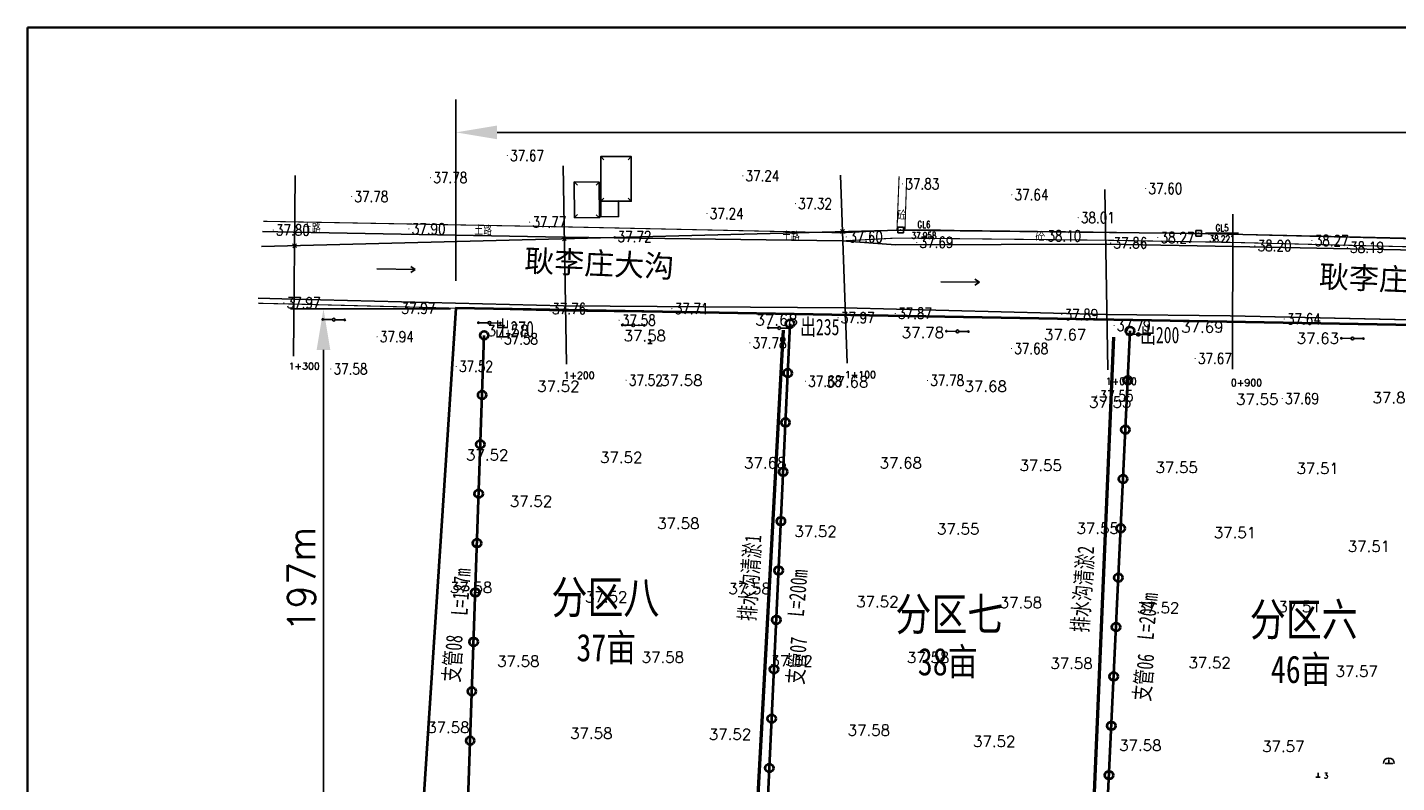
# Model space of a CAD drawing. Extents: x 464172 to 473094, y 3847158 to 3855433.
# Tile 54 of 99: x 465844 to 466343, y 3854223 to 3854498. Entities that reach past the tile are written whole.
import ezdxf
from ezdxf.enums import TextEntityAlignment as Align

# ---------------------------------------------------------------- set-up
doc = ezdxf.new("R2010")
doc.units = 0
doc.header["$PDMODE"] = 34
doc.header["$PDSIZE"] = 0.2
doc.linetypes.add('X3', pattern=[5, 4, -1])
doc.layers.get('0').update_dxf_attribs({"linetype": 'CONTINUOUS'})
doc.layers.get('Defpoints').update_dxf_attribs({"linetype": 'CONTINUOUS'})
for name, color, linetype in [('DLDW', 8, 'CONTINUOUS'), ('DLSS', 4, 'CONTINUOUS'), ('DMTZ', 3, 'CONTINUOUS'), ('duanmianxian', 7, 'CONTINUOUS'), ('GCD', 9, 'CONTINUOUS'), ('GXYZ', 8, 'CONTINUOUS'), ('JMD', 6, 'CONTINUOUS'), ('KZD', 1, 'CONTINUOUS'), ('SXSS', 5, 'CONTINUOUS'), ('排水沟', 5, 'CONTINUOUS'), ('断面零线', 7, 'CONTINUOUS')]:
    doc.layers.add(name, color=color, linetype=linetype)
doc.styles.add('HZ', font='rs.shx', dxfattribs={"width": 0.8, "bigfont": 'hztxt.shx'})
doc.styles.get("Standard").update_dxf_attribs({"font": 'rs.shx', "bigfont": 'hztxt.shx'})
doc.linetypes.add('10411', pattern='A,2,[150,AAA.SHX,S=1,R=0,X=0,Y=1],2,[151,AAA.SHX,S=1,R=0,X=0,Y=3],1e-11', length=4)
doc.linetypes.add('712B', pattern='A,4,-1,4,-1,4,-1,[167,AAA.SHX,S=0.5,R=0,X=0,Y=0],8,[168,AAA.SHX,S=0.5,R=0,X=0,Y=0],-1', length=24)
doc.dimstyles.new('ISO-25', dxfattribs={"dimtxt": 2.5, "dimasz": 2.5, "dimexe": 1.25, "dimexo": 0.625, "dimtad": 1, "dimtxsty": 'Standard', "dimcen": 2.5, "dimadec": 0, "dimazin": 0, "dimtfac": 1, "dimtmove": 0, "dimatfit": 3, "dimfxl": 1, "dimarcsym": 0})

# ---------------------------------------------------------------- blocks, each defined once
blk = doc.blocks.new('*U7')
at = {"linetype": 'Continuous'}
for points in [[(3.75, 0), (3.77, -0.1), (3.77, 0.1)], [(3.77, 0.1), (3.82, -0.18), (3.82, 0.18)], [(3.82, -0.18), (3.77, 0.1), (3.77, -0.1)], [(3.82, 0.18), (3.9, -0.23), (3.9, 0.23)], [(3.9, -0.23), (3.82, 0.18), (3.82, -0.18)], [(3.9, 0.23), (4, -0.25), (4, 0.25)], [(4, -0.25), (3.9, 0.23), (3.9, -0.23)], [(4, 0.25), (4.1, -0.23), (4.1, 0.23)], [(4.1, -0.23), (4, 0.25), (4, -0.25)], [(4.1, 0.23), (4.18, -0.18), (4.18, 0.18)], [(4.18, -0.18), (4.1, 0.23), (4.1, -0.23)], [(4.18, 0.18), (4.23, -0.1), (4.23, 0.1)], [(4.23, -0.1), (4.18, 0.18), (4.18, -0.18)], [(4.25, 0), (4.23, 0.1), (4.23, -0.1)]]:
    blk.add_solid(points, dxfattribs=at)
blk = doc.blocks.new('gc013c')
at = {"linetype": 'Continuous', "flags": 128}
blk.add_lwpolyline([(3.75, 0), (0.5, 0)], dxfattribs=at)
at = {"linetype": 'Continuous'}
blk.add_circle((4, 0), 0.25, dxfattribs=at)
blk.add_blockref('*U7', (0, 0), dxfattribs=at)
blk = doc.blocks.new('gc170')
at = {"linetype": 'Continuous'}
blk.add_circle((0, 0), 0.5, dxfattribs=at)
blk = doc.blocks.new('gc111')
for p, q in [((-0.8, 0), (0.8, 0)), ((0, 0), (0, 1.6))]:
    blk.add_line(p, q)
blk = doc.blocks.new('GC200')
at = {"linetype": 'Continuous', "const_width": 0.2, "flags": 128}
blk.add_lwpolyline([(-0.1, 0, 1), (0.1, 0, 1)], format="xyb", close=True, dxfattribs=at)
blk = doc.blocks.new('gc086')
at = {"color": 8}
for p, q in [((0, 0), (7, 0)), ((7, 0), (6.18, 0.57)), ((7, 0), (6.18, -0.57))]:
    blk.add_line(p, q, dxfattribs=at)
blk = doc.blocks.new('GC115')
blk.add_lwpolyline([(-1, -1), (1, -1), (1, 1), (-1, 1)], close=True)
blk.add_point((0, 0))
blk = doc.blocks.new('新块1')
at = {"color": 8, "flags": 128}
for points in [[(-0.74, 0.7), (0.71, -0.67)], [(-0.67, -0.71), (0.7, 0.74)]]:
    blk.add_lwpolyline(points, dxfattribs=at)
blk = doc.blocks.new('gc110')
at = {"linetype": 'Continuous'}
for points in [[(0, 0), (1.35, 0), (-1.35, 0)], [(0, 0), (0, 1.4)]]:
    blk.add_lwpolyline(points, dxfattribs=at)
blk.add_arc((0, 0), 2, 0, 180, dxfattribs=at)
blk = doc.blocks.new('*D36')
at = {"color": 0, "lineweight": -2}
for p, q in [((465998.56, 3854395.4), (465940.25, 3854395.4)), ((465952.25, 3854380.4), (465952.25, 3854213.34)), ((465988.88, 3854198.34), (465940.25, 3854198.34))]:
    blk.add_line(p, q, dxfattribs=at)
at = {"color": 0, "lineweight": -3}
for points in [[(465949.75, 3854380.4), (465954.75, 3854380.4), (465952.25, 3854395.4)], [(465949.75, 3854213.34), (465954.75, 3854213.34), (465952.25, 3854198.34)]]:
    blk.add_solid(points, dxfattribs=at)
at = {"layer": 'Defpoints', "color": 0, "lineweight": -3}
for p in [(466008.56, 3854395.4), (465952.25, 3854198.34), (465998.88, 3854198.34)]:
    blk.add_point(p, dxfattribs=at)
at = {"color": 0, "lineweight": 9, "insert": (465944.25, 3854296.87), "char_height": 10, "attachment_point": 5, "rotation": 90}
blk.add_mtext('197m', dxfattribs=at)
blk = doc.blocks.new('*D32')
at = {"color": 0, "lineweight": -2}
for p, q in [((466000.49, 3854405.61), (466000.49, 3854471.65)), ((467130.12, 3854385.65), (467130.12, 3854471.65)), ((466015.49, 3854459.65), (467115.12, 3854459.65))]:
    blk.add_line(p, q, dxfattribs=at)
at = {"color": 0, "lineweight": -3}
for points in [[(466015.49, 3854462.15), (466015.49, 3854457.15), (466000.49, 3854459.65)], [(467115.12, 3854462.15), (467115.12, 3854457.15), (467130.12, 3854459.65)]]:
    blk.add_solid(points, dxfattribs=at)
at = {"layer": 'Defpoints', "color": 0, "lineweight": -3}
for p in [(467130.12, 3854459.65), (466000.49, 3854395.61), (467130.12, 3854375.65)]:
    blk.add_point(p, dxfattribs=at)
at = {"color": 0, "lineweight": 9, "insert": (466565.31, 3854467.65), "char_height": 10, "attachment_point": 5}
blk.add_mtext('1135m', dxfattribs=at)

msp = doc.modelspace()

# ---------------------------------------------------------------- linework, layer by layer
at = {"color": 7, "lineweight": 35}
msp.add_lwpolyline([(465844.44, 3854497.91), (467356.44, 3854497.91), (467356.44, 3853428.71), (465844.44, 3853428.71)], close=True, dxfattribs=at)
at = {"color": 221, "linetype": '712B', "lineweight": 40, "ltscale": 3, "flags": 128}
msp.add_lwpolyline([(465977.55, 3853787.16), (466540.23, 3853740.56), (466789.66, 3853720.67), (466783.03, 3853644.31), (466780.04, 3853600.7), (466814.08, 3853597.39), (466806.33, 3853477.99), (466878.85, 3853478.59), (466878.68, 3853452.02), (467012.59, 3853452.16), (467130.12, 3854375.65), (466000.49, 3854395.61), (465986.85, 3854189.06), (465983.63, 3853992.83), (465977.55, 3853787.16)], close=True, dxfattribs=at)
at = {"color": 3, "lineweight": 40, "flags": 128}
for points in [[(466004.3, 3854198.96), (466010.77, 3854385.72)], [(466112.9, 3854191.6), (466122.16, 3854389.97)], [(466236.3, 3854183.23), (466245.95, 3854387.35)]]:
    msp.add_lwpolyline(points, dxfattribs=at)
at = {"color": 3, "lineweight": 40}
for centre in [(466122.16, 3854389.97), (466010.77, 3854385.72), (466245.95, 3854387.35), (466121.32, 3854371.99), (466245.1, 3854369.37), (466010.02, 3854364.02), (466120.48, 3854354.01), (466244.25, 3854351.39), (466009.39, 3854346.03), (466119.64, 3854336.03), (466243.4, 3854333.41), (466008.77, 3854328.04), (466118.8, 3854318.05), (466242.55, 3854315.43), (466008.15, 3854310.05), (466117.96, 3854300.07), (466241.7, 3854297.45), (466007.53, 3854292.06), (466117.12, 3854282.09), (466240.85, 3854279.47), (466006.9, 3854274.07), (466116.29, 3854264.11), (466240, 3854261.49), (466006.28, 3854256.08), (466115.45, 3854246.13), (466239.15, 3854243.51), (466005.66, 3854238.09), (466114.61, 3854228.14), (466238.3, 3854225.53)]:
    msp.add_circle(centre, 1.5, dxfattribs=at)
at = {"layer": 'DLSS', "color": 8, "linetype": 'Continuous', "const_width": 0.4, "flags": 128}
for points in [[(466161.85, 3854443.71), (466161.08, 3854424.09)], [(466160.98, 3854421.17), (466141.14, 3854420.13)], [(466160.98, 3854421.17), (466237.35, 3854420.37), (466283.8, 3854419.57), (466381.34, 3854417.15), (466481.43, 3854415.35), (466581.63, 3854413.29), (466614.29, 3854412.82), (466614.88, 3854410.7)]]:
    msp.add_lwpolyline(points, dxfattribs=at)
at = {"layer": 'DLSS', "color": 8, "linetype": 'X3', "const_width": 0.4, "flags": 128}
for points in [[(466164.61, 3854443.07), (466164.61, 3854443.07), (466163.97, 3854424.18), (466237.36, 3854423.3), (466283.81, 3854422.5), (466381.35, 3854420.07), (466481.44, 3854418.28), (466581.64, 3854416.22), (466619.54, 3854415.79), (466641.42, 3854415.13), (466742.87, 3854413.4), (466841.49, 3854411.78), (466941.77, 3854410.2), (467041.79, 3854407.9), (467114.49, 3854405.72), (467130.03, 3854405.22)], [(466039.68, 3854425.25), (466141.02, 3854423.07)], [(466141.02, 3854423.07), (466161.08, 3854424.09)], [(465928.36, 3854397.42), (465941.48, 3854397.12), (466040.26, 3854394.59), (466141.99, 3854393.36), (466237.14, 3854391.31)]]:
    msp.add_lwpolyline(points, dxfattribs=at)
at = {"layer": 'DLSS', "color": 8, "linetype": 'X3', "flags": 128}
msp.add_lwpolyline([(466039.68, 3854425.25, 0.4, 0.4, 0), (465941.24, 3854427.07, 0.4, 0.4, 0), (465930.34, 3854427.27, 0.4, 0.4, 0)], format="xyseb", dxfattribs=at)
at = {"layer": 'DMTZ', "color": 8, "linetype": '10411', "flags": 128}
for points in [[(466283.52, 3854418.15), (466237.53, 3854418.94), (466160.54, 3854418.76), (466141.14, 3854420.13), (466039.71, 3854421.49), (465941.24, 3854423.31), (465930.09, 3854423.52)], [(466614.88, 3854410.7), (466581.51, 3854411.75), (466481.31, 3854414.08), (466380.97, 3854416.12), (466283.52, 3854418.15)], [(465928.48, 3854399.24), (465941.34, 3854398.93), (466039.7, 3854396.51), (466141.83, 3854395.7), (466237.14, 3854393.37), (466282.4, 3854392.78)], [(466282.4, 3854392.78), (466380.17, 3854390.61), (466480.32, 3854389.62), (466580.87, 3854387.49), (466612.67, 3854387.87)]]:
    msp.add_lwpolyline(points, dxfattribs=at)
at = {"layer": 'DMTZ', "color": 8, "linetype": '10411'}
msp.add_lwpolyline([(465941.33, 3854398.93), (466039.69, 3854396.51), (466141.82, 3854395.7), (466237.13, 3854393.37), (466282.39, 3854392.78), (466380.66, 3854390.64), (466480.31, 3854389.62), (466580.86, 3854387.49), (466612.66, 3854387.87)], dxfattribs=at)
at = {"layer": 'duanmianxian', "color": 8, "flags": 128}
for points in [[(466040.71, 3854375.24), (466039.5, 3854447.5)], [(465941.97, 3854443.95), (465941.39, 3854378.19)], [(466142.88, 3854375.63), (466140.53, 3854444.09)], [(466237.84, 3854373.21), (466236.71, 3854438.85)], [(466283.2, 3854373.43), (466283.38, 3854429.81)]]:
    msp.add_lwpolyline(points, dxfattribs=at)
at = {"layer": 'JMD', "color": 8, "linetype": 'Continuous', "flags": 128}
for points in [[(466053.2, 3854434.58), (466064.3, 3854434.56), (466064.34, 3854450.83), (466053.24, 3854450.86)], [(466052.7, 3854428.52), (466043.6, 3854428.62), (466043.59, 3854441.61), (466052.69, 3854441.52)], [(466053.29, 3854428.92), (466059.73, 3854429.02), (466059.64, 3854434.69), (466053.2, 3854434.58)]]:
    msp.add_lwpolyline(points, close=True, dxfattribs=at)
for points in [[(466053.24, 3854450.86), (466054.37, 3854449.72)], [(466064.34, 3854450.83), (466063.2, 3854449.71)], [(466043.59, 3854441.61), (466044.71, 3854440.48)], [(466052.69, 3854441.52), (466051.55, 3854440.39)], [(466053.2, 3854434.58), (466054.34, 3854435.71)], [(466064.3, 3854434.56), (466063.17, 3854435.69)], [(466043.6, 3854428.62), (466044.73, 3854429.75)], [(466052.7, 3854428.52), (466051.58, 3854429.66)]]:
    msp.add_lwpolyline(points, dxfattribs=at)
at = {"layer": 'KZD', "color": 8, "linetype": 'Continuous', "flags": 128}
for points in [[(466164.9, 3854424.08), (466176.9, 3854424.08)], [(466273.45, 3854422.89), (466285.45, 3854422.89)]]:
    msp.add_lwpolyline(points, dxfattribs=at)
at = {"layer": '排水沟', "linetype": 'Continuous', "lineweight": 50, "flags": 128}
for points in [[(466119.6, 3854387.58), (466108.53, 3854184.86)], [(466231.12, 3854176.35), (466239.99, 3854385.03)]]:
    msp.add_lwpolyline(points, dxfattribs=at)
at = {"layer": '断面零线', "color": 8, "flags": 128}
msp.add_lwpolyline([(467141.51, 3854403.11), (466933.16, 3854407.49), (466731.92, 3854413.03), (466554.41, 3854416.34), (466270.97, 3854422.84), (466162.4, 3854424.08), (465929.73, 3854418.06)], dxfattribs=at)

# ---------------------------------------------------------------- block references
at = {"color": 3}
for p in [(466039.94, 3854420.91), (466141.23, 3854423.53), (465941.74, 3854418.37)]:
    msp.add_blockref('新块1', p, dxfattribs=at)
at = {"layer": 'DLDW', "color": 8}
msp.add_blockref('gc111', (466071.15, 3854382.76), dxfattribs=at)
at = {"layer": 'DLDW', "color": 8, "linetype": 'Continuous'}
for name, p in [('gc110', (466340.17, 3854229.78)), ('gc111', (466314.4, 3854224.82))]:
    msp.add_blockref(name, p, dxfattribs=at)
at = {"layer": 'GCD', "color": 8}
for p in [(466019.2, 3854451.23, 37.67), (465991.27, 3854443.16, 37.78), (466104.92, 3854443.83, 37.24), (466163.13, 3854440.9, 37.83), (465962.52, 3854436.28, 37.78), (466202.88, 3854436.94, 37.64), (466251.63, 3854439.2, 37.6), (466091.91, 3854430.11, 37.24), (466124.08, 3854433.7, 37.32), (466027.32, 3854427, 37.77), (466227.05, 3854428.59, 38.01), (465933.95, 3854424.09, 37.8), (465983.37, 3854424.51, 37.9), (466058.34, 3854421.71, 37.72), (466142.61, 3854421.61, 37.6), (466214.84, 3854421.93, 38.1), (466256.04, 3854421.34, 38.27), (466312.17, 3854420.27, 38.27), (466168.28, 3854419.57, 37.69), (466238.89, 3854419.36, 37.86), (466291.41, 3854418.34, 38.2), (466325.07, 3854417.77, 38.19), (465937.84, 3854397.58, 37.97), (465979.66, 3854395.55, 37.97), (466034.51, 3854395.42, 37.76), (466079.14, 3854395.46, 37.71), (466059.88, 3854391.25, 37.58), (466139.61, 3854392.14, 37.97), (466160.47, 3854393.72, 37.87), (466221.06, 3854393.28, 37.89), (466302.05, 3854391.68, 37.64), (465971.78, 3854385.23, 37.94), (466240.12, 3854389.31, 37.79), (466017.03, 3854384.44, 37.58), (466107.51, 3854382.98, 37.78), (466202.79, 3854380.92, 37.68), (466269.66, 3854377.3, 37.67), (465954.93, 3854373.49, 37.58), (466000.61, 3854374.43, 37.52), (466062.46, 3854369.37, 37.52), (466127.75, 3854369, 37.68), (466172.2, 3854369.3, 37.78), (466233.82, 3854363.65, 37.55), (466301.39, 3854362.69, 37.69)]:
    msp.add_blockref('GC200', p, dxfattribs=at)
at = {"layer": 'GXYZ', "color": 8, "linetype": 'Continuous'}
for p, rotation in [((465955.99, 3854391.45), 178.9703383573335), ((465955.99, 3854391.45), 358.9703383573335), ((466012.65, 3854390.27), 178.9703383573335), ((466012.65, 3854390.27), 358.9703383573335), ((466065.04, 3854389.42), 178.9703383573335), ((466065.04, 3854389.42), 358.9703383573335), ((466118.21, 3854388.4), 178.9703383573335), ((466118.21, 3854388.4), 358.9703383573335), ((466183.1, 3854387.18), 178.9703383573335), ((466183.1, 3854387.18), 358.9703383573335), ((466248.84, 3854386.09), 178.9703383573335), ((466248.84, 3854386.09), 358.9703383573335), ((466326.93, 3854384.61), 178.9703383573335), ((466326.93, 3854384.61), 358.9703383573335)]:
    msp.add_blockref('gc013c', p, dxfattribs=dict(at, rotation=rotation))
at = {"layer": 'GXYZ', "color": 8}
for p, rotation in [((465956, 3854391.45), 178.9702775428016), ((465956, 3854391.45), 358.8100270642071), ((466012.66, 3854390.27), 178.810027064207), ((466012.66, 3854390.27), 359.0649854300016), ((466065.05, 3854389.42), 179.0649854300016), ((466065.05, 3854389.42), 358.9063317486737), ((466118.22, 3854388.4), 178.9063317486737), ((466118.22, 3854388.4), 358.9185262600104), ((466183.11, 3854387.18), 178.9185262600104), ((466183.11, 3854387.18), 359.058488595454), ((466249.07, 3854386.09), 179.058488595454), ((466249.07, 3854386.09), 358.9081582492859), ((466326.94, 3854384.61), 178.9081799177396), ((466326.94, 3854384.61), 359.0009955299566)]:
    msp.add_blockref('gc013c', p, dxfattribs=dict(at, rotation=rotation))
at = {"layer": 'GXYZ', "color": 8, "linetype": 'Continuous'}
for p in [(465955.99, 3854391.45), (465955.99, 3854391.45), (466012.65, 3854390.27), (466012.65, 3854390.27), (466065.04, 3854389.42), (466065.04, 3854389.42), (466118.21, 3854388.4), (466118.21, 3854388.4), (466183.1, 3854387.18), (466183.1, 3854387.18), (466248.84, 3854386.09), (466248.84, 3854386.09), (466326.93, 3854384.61), (466326.93, 3854384.61)]:
    msp.add_blockref('gc170', p, dxfattribs=at)
at = {"layer": 'GXYZ', "color": 8}
for p in [(465956, 3854391.45), (466012.66, 3854390.27), (466065.05, 3854389.42), (466118.22, 3854388.4), (466183.11, 3854387.18), (466249.07, 3854386.09), (466326.94, 3854384.61)]:
    msp.add_blockref('gc170', p, dxfattribs=at)
at = {"layer": 'KZD', "color": 8}
for p in [(466162.4, 3854424.08, 37.96), (466270.95, 3854422.89, 38.22)]:
    msp.add_blockref('GC115', p, dxfattribs=at)
at = {"layer": 'SXSS', "color": 8, "yscale": 2, "zscale": 2}
for p, xscale, rotation in [((465971.68, 3854410.01), 2.000000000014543, 358.6370169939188), ((466177.08, 3854405.24), 2.000000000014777, 359.4097529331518)]:
    msp.add_blockref('gc086', p, dxfattribs=dict(at, xscale=xscale, rotation=rotation))

# ---------------------------------------------------------------- texts
at = {"color": 8, "linetype": 'Continuous', "char_height": 8, "width": 86.9884, "attachment_point": 1, "rotation": 357.5737}
for insert in [(466025.6, 3854417.06), (466314.95, 3854411.29)]:
    msp.add_mtext('{\\fSimHei|b0|i0|c134|p2;耿李庄大沟}', dxfattribs=dict(at, insert=insert))
at = {"color": 3, "lineweight": 40, "char_height": 6, "width": 34.7286, "attachment_point": 1}
for s, insert in [('{\\fSimHei|b0|i0|c134|p2;\\W0.7;出270}', (466014.6, 3854391.02)), ('{\\fSimHei|b0|i0|c134|p2;\\W0.7;出235}', (466125.83, 3854391.78)), ('{\\fSimHei|b0|i0|c134|p2;\\W0.7;出200}', (466249.61, 3854388.87))]:
    msp.add_mtext(s, dxfattribs=dict(at, insert=insert))
for s, insert, rotation in [('{\\fSimHei|b0|i0|c134|p2;\\W0.7;L=187m}', (465998.68, 3854283.95, -37.66), 85.8865), ('{\\fSimHei|b0|i0|c134|p2;\\W0.7;L=200m}', (466121.16, 3854283.58, -75.15), 85.1384), ('{\\fSimHei|b0|i0|c134|p2;\\W0.7;L=204m}', (466248.5, 3854275.16, 37.52), 84.4838), ('{\\fSimHei|b0|i0|c134|p2;\\W0.7;支管08}', (465995.72, 3854259.7, -37.66), 85.8865), ('{\\fSimHei|b0|i0|c134|p2;\\W0.7;支管07}', (466120.94, 3854258.95, -37.52), 85.1384), ('{\\fSimHei|b0|i0|c134|p2;\\W0.7;支管06}', (466247.14, 3854252.9, 37.52), 84.4838)]:
    msp.add_mtext(s, dxfattribs=dict(at, insert=insert, rotation=rotation))
at = {"color": 1, "linetype": 'Continuous', "lineweight": 50, "attachment_point": 1}
for s, insert, char_height in [('{\\fSimSun|b0|i0|c134|p2;\\W0.8;分区八}', (466035.27, 3854296.32, -37.6), 12), ('{\\fSimSun|b0|i0|c134|p2;\\W0.8;分区七}', (466160.51, 3854290.16, -37.58), 12), ('{\\fSimSun|b0|i0|c134|p2;\\W0.8;分区六}', (466289.54, 3854288.22), 12), ('{\\fSimSun|b0|i0|c134|p2;\\W0.8;37亩}', (466044.35, 3854277, 37.66), 10), ('{\\fSimSun|b0|i0|c134|p2;\\W0.8;38亩}', (466168.66, 3854271.88, 37.66), 10), ('{\\fSimSun|b0|i0|c134|p2;\\W0.8;46亩}', (466297.21, 3854269.1, 37.66), 10)]:
    msp.add_mtext(s, dxfattribs=dict(at, insert=insert, char_height=char_height))
at = {"layer": 'DLDW', "color": 8, "linetype": 'Continuous', "width": 0.8}
msp.add_text('3', height=2, dxfattribs=at).set_placement((466317.29, 3854225.34), align=Align.MIDDLE)
at = {"layer": 'DLSS', "color": 8, "linetype": 'Continuous', "style": 'HZ', "width": 0.8}
for p in [(466162.82, 3854429.72), (466213.13, 3854421.95)]:
    msp.add_text('砼', height=3, dxfattribs=at).set_placement(p, align=Align.MIDDLE)
at = {"layer": 'DLSS', "color": 8, "linetype": 'X3', "style": 'HZ', "width": 0.8}
for p in [(465948.02, 3854424.91), (466010.39, 3854424.2), (466122.46, 3854422.02)]:
    msp.add_text('土路', height=3, dxfattribs=at).set_placement(p, align=Align.MIDDLE)
at = {"layer": 'duanmianxian', "color": 8, "char_height": 2.5, "width": 14.7463, "attachment_point": 1}
for s, insert in [('1+300', (465939.55, 3854375.76)), ('1+200', (466039.63, 3854372.43)), ('1+100', (466142.07, 3854372.66)), ('1+000', (466237.05, 3854370.2)), ('0+900', (466282.66, 3854369.74))]:
    msp.add_mtext(s, dxfattribs=dict(at, insert=insert))
at = {"layer": 'GCD', "color": 8, "style": 'HZ', "width": 0.8}
for s, p in [('37.67', (466020.2, 3854451.23, 37.67)), ('37.78', (465992.27, 3854443.16, 37.78)), ('37.24', (466105.92, 3854443.83, 37.24)), ('37.83', (466164.13, 3854440.9, 37.83)), ('37.60', (466252.63, 3854439.2, 37.6)), ('37.78', (465963.52, 3854436.28, 37.78)), ('37.32', (466125.08, 3854433.7, 37.32)), ('37.64', (466203.88, 3854436.94, 37.64)), ('37.24', (466092.91, 3854430.11, 37.24)), ('38.01', (466228.05, 3854428.59, 38.01)), ('37.80', (465934.95, 3854424.09, 37.8)), ('37.90', (465984.37, 3854424.51, 37.9)), ('37.77', (466028.32, 3854427, 37.77)), ('37.72', (466059.34, 3854421.71, 37.72)), ('37.60', (466143.61, 3854421.61, 37.6)), ('37.69', (466169.28, 3854419.57, 37.69)), ('38.10', (466215.84, 3854421.93, 38.1)), ('37.86', (466239.89, 3854419.36, 37.86)), ('38.27', (466257.04, 3854421.34, 38.27)), ('38.20', (466292.41, 3854418.34, 38.2)), ('38.27', (466313.17, 3854420.27, 38.27)), ('38.19', (466326.07, 3854417.77, 38.19)), ('37.97', (465938.84, 3854397.58, 37.97)), ('37.97', (465980.66, 3854395.55, 37.97)), ('37.76', (466035.51, 3854395.42, 37.76)), ('37.71', (466080.14, 3854395.46, 37.71)), ('37.87', (466161.47, 3854393.72, 37.87)), ('37.89', (466222.06, 3854393.28, 37.89)), ('37.58', (466060.88, 3854391.25, 37.58)), ('37.97', (466140.61, 3854392.14, 37.97)), ('37.79', (466241.12, 3854389.31, 37.79)), ('37.64', (466303.05, 3854391.68, 37.64)), ('37.94', (465972.78, 3854385.23, 37.94)), ('37.58', (466018.03, 3854384.44, 37.58)), ('37.78', (466108.51, 3854382.98, 37.78)), ('37.68', (466203.79, 3854380.92, 37.68)), ('37.58', (465955.93, 3854373.49, 37.58)), ('37.52', (466001.61, 3854374.43, 37.52)), ('37.67', (466270.66, 3854377.3, 37.67)), ('37.52', (466063.46, 3854369.37, 37.52)), ('37.68', (466128.75, 3854369, 37.68)), ('37.78', (466173.2, 3854369.3, 37.78)), ('37.55', (466234.82, 3854363.65, 37.55)), ('37.69', (466302.39, 3854362.69, 37.69))]:
    msp.add_text(s, height=4, dxfattribs=at).set_placement(p, align=Align.MIDDLE_LEFT)
at = {"layer": 'GCD', "color": 8, "linetype": 'Continuous'}
for s, p in [('37.68', (466117.25, 3854391.36, 37.68)), ('37.69', (466272.27, 3854388.72, 37.69)), ('37.58', (466019.43, 3854387.41, 37.58)), ('37.58', (466069.25, 3854385.57, 37.58)), ('37.78', (466170.51, 3854386.76, 37.78)), ('37.67', (466222.31, 3854385.96, 37.67)), ('37.63', (466314.33, 3854384.64, 37.63)), ('37.58', (466082.57, 3854369.34, 37.58)), ('37.68', (466142.96, 3854368.79, 37.68)), ('37.52', (466037.79, 3854367.17, 37.52)), ('37.68', (466193.4, 3854367.17, 37.68)), ('37.82', (466341.94, 3854363, 37.82)), ('37.55', (466238.72, 3854361.37, 37.55)), ('37.55', (466292.27, 3854362.46, 37.55)), ('37.52', (466011.89, 3854342.16, 37.52)), ('37.52', (466060.68, 3854341.25, 37.52)), ('37.68', (466113.12, 3854339.26, 37.68)), ('37.68', (466162.46, 3854339.25, 37.68)), ('37.55', (466213.4, 3854338.35, 37.55)), ('37.55', (466262.92, 3854337.61, 37.55)), ('37.51', (466314.26, 3854337.25, 37.51)), ('37.52', (466027.83, 3854325.29, 37.52)), ('37.58', (466081.46, 3854317.22, 37.58)), ('37.52', (466131.42, 3854314.33, 37.52)), ('37.55', (466183.38, 3854315.22, 37.55)), ('37.55', (466234.15, 3854315.43, 37.55)), ('37.51', (466284.16, 3854313.87, 37.51)), ('37.51', (466332.94, 3854308.87, 37.51)), ('37.58', (466006, 3854293.89, 37.58)), ('37.58', (466107.41, 3854293.48, 37.58)), ('37.52', (466055.23, 3854290.45, 37.52)), ('37.52', (466153.94, 3854288.71, 37.52)), ('37.58', (466206.18, 3854288.39, 37.58)), ('37.52', (466256.17, 3854286.48, 37.52)), ('37.51', (466307.63, 3854286.85, 37.51)), ('37.58', (466075.83, 3854268.48, 37.58)), ('37.58', (466172.41, 3854268.39, 37.58)), ('37.58', (466023.2, 3854267.04, 37.58)), ('37.52', (466122.67, 3854267.15, 37.52)), ('37.58', (466224.63, 3854266.21, 37.58)), ('37.52', (466274.93, 3854266.49, 37.52)), ('37.57', (466328.48, 3854263.39, 37.57)), ('37.58', (465997.73, 3854242.94, 37.58)), ('37.58', (466049.78, 3854240.79, 37.58)), ('37.52', (466100.29, 3854240.41, 37.52)), ('37.58', (466150.83, 3854241.89, 37.58)), ('37.52', (466196.51, 3854237.84, 37.52)), ('37.58', (466249.69, 3854236.39, 37.58)), ('37.57', (466301.76, 3854235.98, 37.57))]:
    msp.add_text(s, height=4, dxfattribs=at).set_placement(p, align=Align.MIDDLE)
at = {"layer": 'KZD', "color": 8, "style": 'HZ', "width": 0.8}
for s, p in [('GL6', (466170.9, 3854426.08)), ('GL5', (466279.45, 3854424.89)), ('37.958', (466170.9, 3854422.08)), ('38.221', (466279.45, 3854420.89))]:
    msp.add_text(s, height=2.4, dxfattribs=at).set_placement(p, align=Align.MIDDLE_CENTER)
at = {"layer": '排水沟', "linetype": 'Continuous', "lineweight": 50, "char_height": 6, "width": 74.094, "attachment_point": 1, "rotation": 85.7536}
for s, insert in [('{\\fSimHei|b0|i0|c134|p2;\\W0.7;排水沟清淤1}', (466103.4, 3854281.9)), ('{\\fSimHei|b0|i0|c134|p2;\\W0.7;排水沟清淤2}', (466224.59, 3854277.79, 75.15))]:
    msp.add_mtext(s, dxfattribs=dict(at, insert=insert))

# ---------------------------------------------------------------- dimensions: what is measured, and where the dimension line sits
at = {"color": 7, "lineweight": 9}
dim = msp.add_linear_dim(base=(467130.12, 3854459.65), p1=(466000.49, 3854395.61), p2=(467130.12, 3854375.65), text='1135m', dimstyle='ISO-25', override={"dimtxt": 10, "dimasz": 15, "dimexe": 12, "dimexo": 10, "dimgap": 3, "dimdec": 0}, dxfattribs=at)
dim.commit()
dim.dimension.update_dxf_attribs({"geometry": '*D32', "text_midpoint": (466565.31, 3854467.65)})
dim = msp.add_linear_dim(base=(465952.25, 3854198.34), p1=(466008.56, 3854395.4), p2=(465998.88, 3854198.34), angle=90, text='197m', dimstyle='ISO-25', override={"dimtxt": 10, "dimasz": 15, "dimexe": 12, "dimexo": 10, "dimgap": 3, "dimdec": 0}, dxfattribs=at)
dim.commit()
dim.dimension.update_dxf_attribs({"geometry": '*D36', "text_midpoint": (465944.25, 3854296.87)})

doc.saveas('drawing.dxf')
